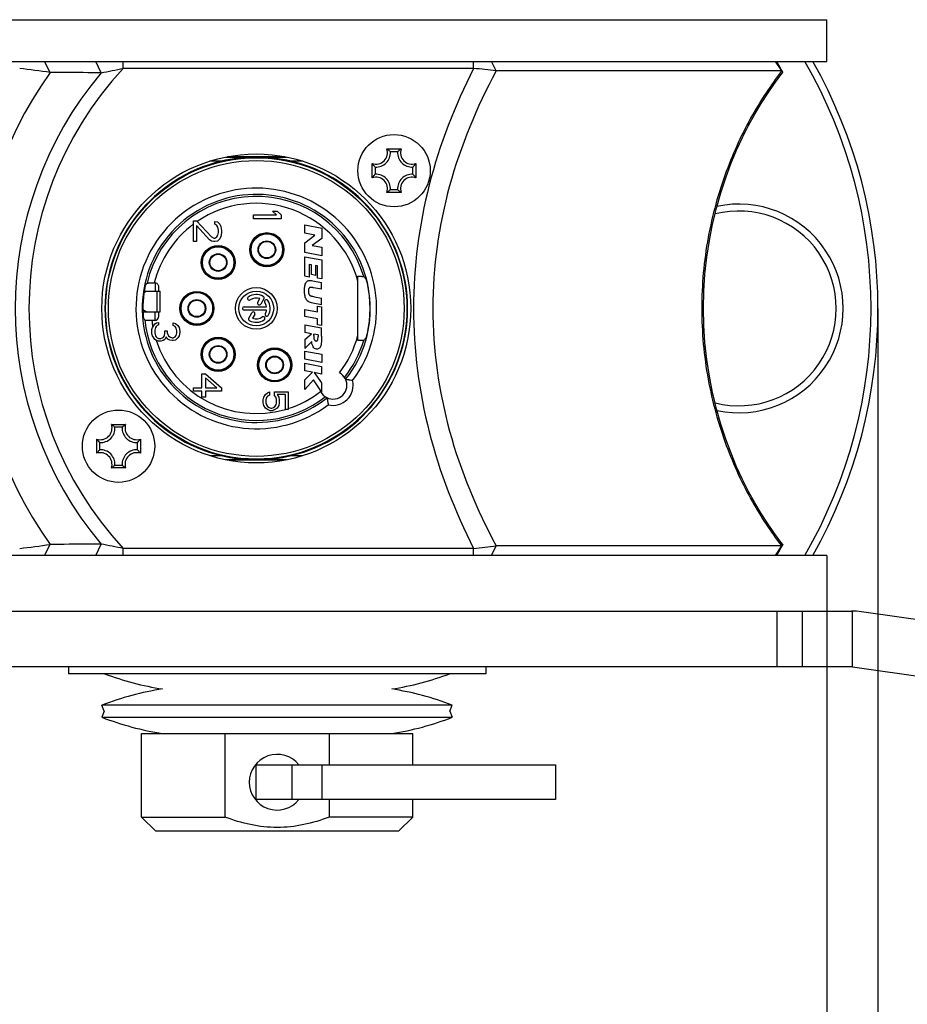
# Model space of a CAD drawing. Header units: millimetres. Extents: x 0 to 420, y 0 to 297.
# Tile 40 of 170: x 98 to 111, y 171 to 185. Entities that reach past the tile are written whole.
import ezdxf

# ---------------------------------------------------------------- set-up
doc = ezdxf.new("R2010")
doc.units = ezdxf.units.MM
doc.header["$LTSCALE"] = 23.1
doc.layers.get('0').update_dxf_attribs({"linetype": 'CONTINUOUS'})
doc.layers.add('02___PRT_ALL_AXES', color=7, linetype='CONTINUOUS')
doc.layers.add('DIM_PILOTEES', color=7, linetype='CONTINUOUS')
doc.styles.get("Standard").update_dxf_attribs({"font": 'txt', "width": 0.7})
doc.dimstyles.new('DIMSTYLE_1', dxfattribs={"dimtxt": 2.5, "dimasz": 3.5, "dimexe": 2, "dimexo": 0, "dimtad": 1, "dimdec": 0, "dimlfac": 5, "dimdsep": 46, "dimtxsty": 'Standard', "dimblk": '_FILLED', "dimblk1": '_FILLED', "dimblk2": '_FILLED', "dimcen": 0.09, "dimazin": 2, "dimtp": 0.5, "dimtm": 0.5, "dimtfac": 1, "dimtdec": 0, "dimtofl": 0, "dimtmove": 0, "dimatfit": 3, "dimldrblk": '_FILLED', "dimfxl": 0, "dimtolj": 1, "dimarcsym": 0})
doc.dimstyles.new('DIMSTYLE_2', dxfattribs={"dimtxt": 2.5, "dimasz": 3.5, "dimexe": 2, "dimexo": 0, "dimtad": 1, "dimdec": 1, "dimlfac": 5, "dimdsep": 46, "dimtxsty": 'Standard', "dimblk": '_FILLED', "dimblk1": '_FILLED', "dimblk2": '_FILLED', "dimcen": 0.09, "dimazin": 2, "dimtp": 0.5, "dimtm": 0.5, "dimtfac": 1, "dimtdec": 1, "dimtofl": 0, "dimtmove": 0, "dimatfit": 3, "dimldrblk": '_FILLED', "dimfxl": 0, "dimtolj": 1, "dimarcsym": 0})
doc.dimstyles.new('DIMSTYLE_3', dxfattribs={"dimtxt": 2.5, "dimasz": 3.5, "dimexe": 2, "dimexo": 0, "dimtad": 1, "dimlfac": 5, "dimdsep": 46, "dimtxsty": 'Standard', "dimblk": '_FILLED', "dimblk1": '_FILLED', "dimblk2": '_FILLED', "dimcen": 0.09, "dimazin": 2, "dimtp": 0.5, "dimtm": 0.5, "dimtfac": 1, "dimtofl": 0, "dimtmove": 0, "dimatfit": 3, "dimldrblk": '_FILLED', "dimfxl": 0, "dimtolj": 1, "dimarcsym": 0})

# ---------------------------------------------------------------- blocks, each defined once
blk = doc.blocks.new('_FILLED')
at = {"color": 0, "linetype": 'ByBlock'}
blk.add_solid([(0, 0), (-1, 0.1429), (-1, -0.1429)], dxfattribs=at)
blk = doc.blocks.new('*D6')
at = {"layer": 'DIM_PILOTEES', "color": 2, "linetype": 'Continuous'}
for p, q in [((75.113, 180.8), (75.113, 151.178)), ((110.185, 180.8), (110.185, 151.178)), ((75.113, 153.178), (92.649, 153.178)), ((110.185, 153.178), (92.649, 153.178))]:
    blk.add_line(p, q, dxfattribs=at)
at = {"layer": 'DIM_PILOTEES', "color": 2, "linetype": 'Continuous', "xscale": 3.5, "yscale": 3.5, "zscale": 3.5, "rotation": 180}
blk.add_blockref('_FILLED', (75.113, 153.178), dxfattribs=at)
at = {"layer": 'DIM_PILOTEES', "color": 2, "linetype": 'Continuous', "xscale": 3.5, "yscale": 3.5, "zscale": 3.5}
blk.add_blockref('_FILLED', (110.185, 153.178), dxfattribs=at)
at = {"layer": 'DIM_PILOTEES', "color": 2, "linetype": 'Continuous', "insert": (92.649, 156.303), "char_height": 2.5, "width": 12.85714, "attachment_point": 2, "line_spacing_factor": 0.9}
blk.add_mtext('{\\ftxt;\\W0.0001;\\H0.0001;\\~}{\\ftxt;\\W3.4285714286;\\H2.5; }{\\ftxt;\\W0.0001;\\H0.0001;\\~}', dxfattribs=at)
blk = doc.blocks.new('*D7')
at = {"layer": 'DIM_PILOTEES', "color": 2, "linetype": 'Continuous'}
for p, q in [((71.258, 173.65), (71.258, 142.774)), ((129.249, 173.65), (129.249, 142.774)), ((71.258, 144.774), (100.253, 144.774)), ((129.249, 144.774), (100.253, 144.774))]:
    blk.add_line(p, q, dxfattribs=at)
at = {"layer": 'DIM_PILOTEES', "color": 2, "linetype": 'Continuous', "xscale": 3.5, "yscale": 3.5, "zscale": 3.5, "rotation": 180}
blk.add_blockref('_FILLED', (71.258, 144.774), dxfattribs=at)
at = {"layer": 'DIM_PILOTEES', "color": 2, "linetype": 'Continuous', "xscale": 3.5, "yscale": 3.5, "zscale": 3.5}
blk.add_blockref('_FILLED', (129.249, 144.774), dxfattribs=at)
at = {"layer": 'DIM_PILOTEES', "color": 2, "linetype": 'Continuous', "insert": (100.253, 147.899), "char_height": 2.5, "width": 8.83929, "attachment_point": 2, "line_spacing_factor": 0.9}
blk.add_mtext('{\\ftxt;\\W0.0001;\\H0.0001;\\~}{\\ftxt;\\W2.3571428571;\\H2.5; }{\\ftxt;\\W0.0001;\\H0.0001;\\~}', dxfattribs=at)
blk = doc.blocks.new('*D8')
at = {"layer": 'DIM_PILOTEES', "color": 2, "linetype": 'Continuous'}
for p, q in [((75.849, 176.45), (75.849, 160.156)), ((109.449, 176.45), (109.449, 160.156)), ((75.849, 162.156), (92.649, 162.156)), ((109.449, 162.156), (92.649, 162.156))]:
    blk.add_line(p, q, dxfattribs=at)
at = {"layer": 'DIM_PILOTEES', "color": 2, "linetype": 'Continuous', "xscale": 3.5, "yscale": 3.5, "zscale": 3.5, "rotation": 180}
blk.add_blockref('_FILLED', (75.849, 162.156), dxfattribs=at)
at = {"layer": 'DIM_PILOTEES', "color": 2, "linetype": 'Continuous', "xscale": 3.5, "yscale": 3.5, "zscale": 3.5}
blk.add_blockref('_FILLED', (109.449, 162.156), dxfattribs=at)
at = {"layer": 'DIM_PILOTEES', "color": 2, "linetype": 'Continuous', "insert": (92.649, 165.281), "char_height": 2.5, "width": 8.03571, "attachment_point": 2, "line_spacing_factor": 0.9}
blk.add_mtext('{\\ftxt;\\W0.0001;\\H0.0001;\\~}{\\ftxt;\\W2.1428571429;\\H2.5; }{\\ftxt;\\W0.0001;\\H0.0001;\\~}', dxfattribs=at)

msp = doc.modelspace()

# ---------------------------------------------------------------- linework, layer by layer
at = {"color": 7, "linetype": 'Continuous'}
for p, q in [((98.2874, 184.1933), (98.2072, 184.3504)), ((99.0189, 184.1871), (98.9435, 184.3504)), ((99.3377, 184.2504), (99.3377, 184.3504)), ((104.3734, 184.2504), (104.3734, 184.3504)), ((104.6995, 184.2149), (104.6317, 184.3504)), ((108.8017, 184.2149), (108.7109, 184.3504)), ((104.3734, 184.2504), (99.3377, 184.2504)), ((108.8017, 184.2149), (104.6995, 184.2149)), ((103.1272, 183.0938), (103.3316, 183.0938)), ((103.2809, 183.0517), (103.1778, 183.0517)), ((100.7464, 182.9162), (100.581, 182.9162)), ((100.8138, 182.9762), (101.6849, 182.9762)), ((101.2086, 182.9804), (100.837, 182.9804)), ((101.2901, 182.9804), (101.2086, 182.9804)), ((101.6618, 182.9804), (101.2901, 182.9804)), ((101.9177, 182.9162), (101.7523, 182.9162)), ((102.916, 182.6782), (102.916, 182.8826)), ((103.5428, 182.8826), (103.5428, 182.6782)), ((102.9581, 182.832), (102.9581, 182.7289)), ((103.5006, 182.7289), (103.5006, 182.832)), ((103.3316, 182.467), (103.1272, 182.467)), ((103.1778, 182.5092), (103.2809, 182.5092)), ((101.2094, 182.1454), (101.5413, 182.1454)), ((101.2094, 182.0904), (101.2094, 182.1454)), ((101.4817, 182.2004), (101.5498, 182.2004)), ((101.5413, 182.1454), (101.4817, 182.2004)), ((101.5498, 182.2004), (101.6094, 182.1454)), ((101.6094, 182.1454), (101.6094, 182.0904)), ((100.3494, 182.0604), (100.3919, 182.0604)), ((100.3494, 181.7604), (100.3494, 182.0604)), ((100.3919, 182.0604), (100.6047, 181.8271)), ((100.6557, 182.0521), (100.6898, 182.0438)), ((100.6557, 182.0104), (100.6557, 182.0521)), ((100.6813, 181.9938), (100.6557, 182.0104)), ((100.6898, 182.0438), (100.7238, 182.0104)), ((100.7238, 182.0104), (100.7409, 181.9771)), ((101.6094, 182.0904), (101.2094, 182.0904)), ((101.9494, 182.0004), (102.1904, 181.9532)), ((101.9494, 181.8818), (101.9494, 182.0004)), ((100.5791, 181.7854), (100.3919, 181.9938)), ((100.3919, 181.9938), (100.3919, 181.7604)), ((100.6983, 181.9688), (100.6813, 181.9938)), ((100.7068, 181.9271), (100.6983, 181.9688)), ((100.6983, 181.8521), (100.7068, 181.8938)), ((100.7068, 181.8938), (100.7068, 181.9271)), ((100.7409, 181.9771), (100.7494, 181.9188)), ((100.7494, 181.8854), (100.7409, 181.8354)), ((100.7494, 181.9188), (100.7494, 181.8854)), ((102.0906, 181.8542), (101.9494, 181.8818)), ((102.1904, 181.9532), (102.1904, 181.8044)), ((100.3919, 181.7604), (100.3494, 181.7604)), ((100.6047, 181.7688), (100.5791, 181.7854)), ((100.6047, 181.8271), (100.6387, 181.8104)), ((100.6387, 181.7604), (100.6047, 181.7688)), ((100.6387, 181.8104), (100.6557, 181.8104)), ((100.6557, 181.7604), (100.6387, 181.7604)), ((100.6557, 181.8104), (100.6813, 181.8271)), ((100.6898, 181.7688), (100.6557, 181.7604)), ((100.6813, 181.8271), (100.6983, 181.8521)), ((100.7238, 181.8021), (100.6898, 181.7688)), ((100.7409, 181.8354), (100.7238, 181.8021)), ((101.9494, 181.7455), (102.0906, 181.8542)), ((101.9494, 181.6043), (101.9494, 181.7455)), ((102.1904, 181.8044), (102.0511, 181.7059)), ((102.1904, 181.557), (101.9494, 181.6043)), ((102.0511, 181.7059), (102.1904, 181.6786)), ((102.1904, 181.6786), (102.1904, 181.557)), ((101.9494, 181.5443), (102.1904, 181.5005)), ((101.9494, 181.2619), (101.9494, 181.5443)), ((102.043, 181.4271), (102.0114, 181.4329)), ((102.0114, 181.4329), (102.0114, 181.2507)), ((102.1904, 181.5005), (102.1904, 181.2267)), ((102.043, 181.2865), (102.043, 181.4271)), ((102.1314, 181.4111), (102.1026, 181.4163)), ((102.1026, 181.4163), (102.1026, 181.2757)), ((102.1314, 181.2373), (102.1314, 181.4111)), ((99.7894, 181.1669), (99.7834, 181.1669)), ((99.8003, 181.0504), (99.8012, 181.1655)), ((102.0114, 181.2507), (101.9494, 181.2619)), ((102.1026, 181.2757), (102.043, 181.2865)), ((102.0618, 181.1981), (102.188, 181.1742)), ((102.1904, 181.2267), (102.1314, 181.2373)), ((102.188, 181.0757), (102.188, 181.1742)), ((102.7094, 180.3388), (102.7094, 181.2621)), ((99.6363, 181.0315), (99.6688, 181.0504)), ((99.6392, 181.0504), (99.8673, 181.0504)), ((99.827, 180.7504), (99.827, 181.0504)), ((99.8494, 181.0504), (99.8494, 181.1069)), ((99.8673, 180.7504), (99.8673, 181.0504)), ((102.188, 181.0757), (102.0722, 181.0977)), ((101.2713, 180.8885), (101.3017, 180.941)), ((101.3585, 180.9395), (101.3146, 180.8635)), ((102.188, 180.8517), (102.062, 180.8754)), ((102.072, 180.9719), (102.0882, 180.9688)), ((102.0882, 180.9688), (102.188, 180.9502)), ((102.188, 180.8517), (102.188, 180.9502)), ((99.6688, 180.7504), (99.6198, 180.7789)), ((99.6205, 180.7504), (99.8673, 180.7504)), ((99.797, 180.6281), (99.798, 180.7504)), ((99.8494, 180.6875), (99.8494, 180.7504)), ((101.0744, 180.8254), (101.3973, 180.8254)), ((101.3973, 180.7754), (101.0744, 180.7754)), ((101.1402, 180.6614), (101.184, 180.7372)), ((101.9494, 180.7846), (102.1316, 180.7495)), ((101.9494, 180.6842), (101.9494, 180.7846)), ((102.1316, 180.8319), (102.188, 180.8211)), ((102.1316, 180.7495), (102.1316, 180.8319)), ((102.188, 180.8211), (102.188, 180.5559)), ((99.7894, 180.6275), (99.7482, 180.6275)), ((99.7919, 180.5779), (99.8174, 180.5929)), ((99.8174, 180.5929), (99.843, 180.6004)), ((99.843, 180.6004), (99.843, 180.5629)), ((100.0557, 180.5929), (100.0898, 180.5854)), ((100.0557, 180.5554), (100.0557, 180.5929)), ((100.0898, 180.5854), (100.1238, 180.5554)), ((101.2273, 180.7122), (101.1971, 180.6598)), ((102.1316, 180.6491), (101.9494, 180.6842)), ((102.1316, 180.5667), (102.1316, 180.6491)), ((99.7494, 180.4954), (99.7579, 180.5254)), ((99.7494, 180.4354), (99.7494, 180.4954)), ((99.7579, 180.5254), (99.7749, 180.5554)), ((99.7749, 180.5554), (99.7919, 180.5779)), ((99.8004, 180.5254), (99.7919, 180.4879)), ((99.7919, 180.4879), (99.7919, 180.4429)), ((99.7919, 180.4429), (99.8004, 180.4054)), ((99.8089, 180.5404), (99.8004, 180.5254)), ((99.826, 180.5554), (99.8089, 180.5404)), ((99.843, 180.5629), (99.826, 180.5554)), ((99.9281, 180.4054), (99.9366, 180.4504)), ((99.9366, 180.4804), (99.9706, 180.4804)), ((99.9366, 180.4504), (99.9366, 180.4804)), ((99.9706, 180.4804), (99.9706, 180.4504)), ((99.9706, 180.4504), (99.9877, 180.4054)), ((100.0813, 180.5404), (100.0557, 180.5554)), ((100.0983, 180.5179), (100.0813, 180.5404)), ((100.1068, 180.4804), (100.0983, 180.5179)), ((100.0983, 180.4129), (100.1068, 180.4504)), ((100.1068, 180.4504), (100.1068, 180.4804)), ((100.1238, 180.5554), (100.1409, 180.5254)), ((100.1409, 180.5254), (100.1494, 180.4729)), ((100.1494, 180.4579), (100.1409, 180.4054)), ((100.1494, 180.4729), (100.1494, 180.4579)), ((101.9494, 180.5634), (102.188, 180.5225)), ((101.9494, 180.5634), (101.9494, 180.4536)), ((102.0428, 180.4375), (101.9494, 180.4536)), ((102.188, 180.5559), (102.1316, 180.5667)), ((102.188, 180.3999), (102.188, 180.5225)), ((99.7579, 180.4054), (99.7494, 180.4354)), ((99.7749, 180.3754), (99.7579, 180.4054)), ((99.7919, 180.3529), (99.7749, 180.3754)), ((99.8174, 180.3379), (99.7919, 180.3529)), ((99.8004, 180.4054), (99.8089, 180.3904)), ((99.8089, 180.3904), (99.826, 180.3754)), ((99.843, 180.3304), (99.8174, 180.3379)), ((99.826, 180.3754), (99.843, 180.3679)), ((99.843, 180.3679), (99.877, 180.3679)), ((99.877, 180.3304), (99.843, 180.3304)), ((99.877, 180.3679), (99.9111, 180.3829)), ((99.9111, 180.3379), (99.877, 180.3304)), ((99.9111, 180.3829), (99.9281, 180.4054)), ((99.9366, 180.3529), (99.9111, 180.3379)), ((99.9536, 180.3904), (99.9366, 180.3529)), ((99.9791, 180.3604), (99.9536, 180.3904)), ((100.0047, 180.3454), (99.9791, 180.3604)), ((99.9877, 180.4054), (100.0047, 180.3904)), ((100.0047, 180.3904), (100.0387, 180.3754)), ((100.0387, 180.3379), (100.0047, 180.3454)), ((100.0387, 180.3754), (100.0557, 180.3754)), ((100.0557, 180.3379), (100.0387, 180.3379)), ((100.0557, 180.3754), (100.0813, 180.3904)), ((100.0898, 180.3454), (100.0557, 180.3379)), ((100.0813, 180.3904), (100.0983, 180.4129)), ((100.1238, 180.3754), (100.0898, 180.3454)), ((100.1409, 180.4054), (100.1238, 180.3754)), ((101.9494, 180.355), (102.0428, 180.4375)), ((101.9494, 180.355), (101.9494, 180.2224)), ((102.0456, 180.3231), (101.9494, 180.2224)), ((102.138, 180.4213), (102.0752, 180.4321)), ((102.0752, 180.4104), (102.0752, 180.4321)), ((102.138, 180.4213), (102.138, 180.3979)), ((101.9494, 180.1865), (102.1904, 180.1413)), ((101.9494, 180.0693), (101.9494, 180.1865)), ((102.1904, 180.0241), (101.9494, 180.0693)), ((102.1904, 180.1413), (102.1904, 180.0241)), ((101.9494, 180.0142), (102.188, 179.9653)), ((101.9494, 179.9052), (101.9494, 180.0142)), ((102.0564, 179.8832), (101.9494, 179.9052)), ((101.9494, 179.7735), (102.0564, 179.8832)), ((102.188, 179.8563), (102.0798, 179.8785)), ((102.0798, 179.8785), (102.188, 179.7286)), ((102.188, 179.9653), (102.188, 179.8563)), ((100.4685, 179.8604), (100.5196, 179.8604)), ((100.4685, 179.6604), (100.4685, 179.8604)), ((100.5196, 179.8604), (100.7494, 179.6604)), ((100.6813, 179.6604), (100.5196, 179.8021)), ((100.5196, 179.8021), (100.5196, 179.6604)), ((101.9494, 179.6359), (101.9494, 179.7735)), ((102.0716, 179.7733), (101.9494, 179.6359)), ((102.188, 179.6002), (102.0716, 179.7733)), ((100.3494, 179.6604), (100.4685, 179.6604)), ((100.3494, 179.6104), (100.3494, 179.6604)), ((100.4685, 179.6104), (100.3494, 179.6104)), ((100.4685, 179.5271), (100.4685, 179.6104)), ((100.5196, 179.6604), (100.6813, 179.6604)), ((100.7494, 179.6104), (100.5196, 179.6104)), ((100.5196, 179.6104), (100.5196, 179.5271)), ((100.7494, 179.6604), (100.7494, 179.6104)), ((101.4106, 179.5854), (101.4413, 179.6004)), ((101.4413, 179.6004), (101.4413, 179.5554)), ((101.5102, 179.6004), (101.7094, 179.6004)), ((101.5102, 179.5479), (101.5102, 179.6004)), ((101.7094, 179.6004), (101.7094, 179.3454)), ((102.188, 179.7286), (102.188, 179.6002)), ((100.5196, 179.5271), (100.4685, 179.5271)), ((101.3494, 179.4879), (101.357, 179.5254)), ((101.3494, 179.4429), (101.3494, 179.4879)), ((101.357, 179.5254), (101.38, 179.5629)), ((101.38, 179.5629), (101.4106, 179.5854)), ((101.3953, 179.5179), (101.3877, 179.4879)), ((101.3877, 179.4879), (101.3877, 179.4429)), ((101.4106, 179.5404), (101.3953, 179.5179)), ((101.4413, 179.5554), (101.4106, 179.5404)), ((101.5332, 179.5179), (101.5102, 179.5479)), ((101.5409, 179.4879), (101.5332, 179.5179)), ((101.5409, 179.4429), (101.5409, 179.4879)), ((101.6711, 179.5629), (101.5485, 179.5629)), ((101.5485, 179.5629), (101.5715, 179.5254)), ((101.5715, 179.5254), (101.5791, 179.4879)), ((101.5791, 179.4879), (101.5791, 179.4429)), ((101.6711, 179.3454), (101.6711, 179.5629)), ((101.357, 179.4054), (101.3494, 179.4429)), ((101.38, 179.3679), (101.357, 179.4054)), ((101.4106, 179.3454), (101.38, 179.3679)), ((101.3877, 179.4429), (101.3953, 179.4129)), ((101.3953, 179.4129), (101.4106, 179.3904)), ((101.4106, 179.3904), (101.4336, 179.3754)), ((101.4489, 179.3304), (101.4106, 179.3454)), ((101.4336, 179.3754), (101.4566, 179.3679)), ((101.4796, 179.3304), (101.4489, 179.3304)), ((101.4566, 179.3679), (101.4719, 179.3679)), ((101.4719, 179.3679), (101.4949, 179.3754)), ((101.5179, 179.3454), (101.4796, 179.3304)), ((101.4949, 179.3754), (101.5179, 179.3904)), ((101.5179, 179.3904), (101.5332, 179.4129)), ((101.5485, 179.3679), (101.5179, 179.3454)), ((101.5332, 179.4129), (101.5409, 179.4429)), ((101.5715, 179.4054), (101.5485, 179.3679)), ((101.5791, 179.4429), (101.5715, 179.4054)), ((101.7094, 179.3454), (101.6711, 179.3454)), ((99.1672, 179.1338), (99.3716, 179.1338)), ((99.3209, 179.0917), (99.2178, 179.0917)), ((98.956, 178.7182), (98.956, 178.9226)), ((99.5828, 178.9226), (99.5828, 178.7182)), ((98.9981, 178.872), (98.9981, 178.7689)), ((99.5406, 178.7689), (99.5406, 178.872)), ((100.581, 178.6846), (100.7464, 178.6846)), ((101.6849, 178.6246), (100.8138, 178.6246)), ((101.6616, 178.6204), (100.8371, 178.6204)), ((101.7523, 178.6846), (101.9177, 178.6846)), ((99.3716, 178.507), (99.1672, 178.507)), ((99.2178, 178.5492), (99.3209, 178.5492)), ((98.2072, 177.2504), (98.2874, 177.4076)), ((98.9435, 177.2504), (99.0189, 177.4138)), ((104.3734, 177.3504), (99.3377, 177.3504)), ((99.3377, 177.2504), (99.3377, 177.3504)), ((104.3734, 177.2504), (104.3734, 177.3504)), ((104.6317, 177.2504), (104.6994, 177.386)), ((108.8017, 177.386), (104.6994, 177.386)), ((108.7109, 177.2504), (108.8017, 177.386)), ((109.4494, 177.2504), (75.8494, 177.2504)), ((109.4494, 177.2504), (109.4494, 176.4504)), ((75.4494, 176.4504), (109.8067, 176.4504)), ((108.737, 175.6504), (108.737, 176.4504)), ((109.1031, 175.6504), (109.1031, 176.4504)), ((109.8211, 175.6504), (109.8211, 176.4503)), ((123.7069, 174.4504), (109.9499, 176.4401)), ((109.8211, 175.6504), (96.4494, 175.6504)), ((98.5494, 175.6504), (98.5494, 175.5504)), ((104.5494, 175.6504), (104.5494, 175.5504)), ((109.8211, 175.6504), (123.5639, 173.6628)), ((104.5494, 175.5504), (98.5494, 175.5504)), ((104.0674, 175.0971), (99.0313, 175.0971)), ((99.0648, 175.0104), (99.0313, 175.0971)), ((104.0339, 175.0104), (104.0674, 175.0971)), ((99.0648, 175.0104), (99.0313, 174.9238)), ((99.0313, 174.9238), (104.0674, 174.9238)), ((104.0339, 175.0104), (104.0674, 174.9238)), ((99.5994, 174.6904), (103.4994, 174.6904)), ((99.5994, 173.4904), (99.5994, 174.6904)), ((100.7994, 174.6904), (100.7994, 173.4904)), ((102.2994, 174.6904), (102.2994, 174.2404)), ((103.4994, 174.2404), (103.4994, 174.6904)), ((101.2494, 174.2404), (105.5494, 174.2404)), ((101.2494, 173.7404), (101.2494, 174.2404)), ((101.765, 173.7404), (101.765, 174.2404)), ((102.1939, 174.2404), (102.1939, 173.7404)), ((105.5494, 174.2404), (105.5494, 173.7404)), ((105.5494, 173.7404), (101.2494, 173.7404)), ((102.2994, 173.7404), (102.2994, 173.4904)), ((103.4994, 173.4904), (103.4994, 173.7404)), ((99.5994, 173.4904), (100.7994, 173.4904)), ((99.7994, 173.2904), (99.5994, 173.4904)), ((103.4994, 173.4904), (102.2994, 173.4904)), ((103.2994, 173.2904), (103.4994, 173.4904)), ((99.7994, 173.2904), (103.2994, 173.2904))]:
    msp.add_line(p, q, dxfattribs=at)
for points in [[(108.8121, 184.2063), (108.7954, 184.2352), (108.7786, 184.2655), (108.7609, 184.2986), (108.7418, 184.3359), (108.7346, 184.3504)], [(108.8134, 177.4119), (108.7766, 177.4598), (108.6872, 177.5815), (108.5968, 177.7132), (108.5058, 177.8552), (108.4153, 178.0075), (108.3259, 178.17), (108.2386, 178.3428), (108.1542, 178.5259), (108.0733, 178.7196), (107.9973, 178.9233), (107.927, 179.1368), (107.8637, 179.3587), (107.8084, 179.5876), (107.7621, 179.8226), (107.7252, 180.0624), (107.6985, 180.3059), (107.6823, 180.5519), (107.6769, 180.7991), (107.6822, 181.0464), (107.6983, 181.2924), (107.7249, 181.5359), (107.7616, 181.7757), (107.8079, 182.0107), (107.863, 182.2397), (107.9262, 182.4616), (107.9965, 182.6752), (108.0725, 182.8791), (108.1533, 183.0731), (108.2378, 183.2565), (108.3252, 183.4295), (108.4146, 183.5923), (108.5053, 183.7447), (108.5962, 183.8868), (108.6866, 184.0185), (108.7758, 184.14), (108.8134, 184.1889)], [(107.8433, 179.4429), (107.8079, 179.5901), (107.7616, 179.8251), (107.7249, 180.065), (107.6983, 180.3085), (107.6822, 180.5545), (107.6769, 180.8017), (107.6823, 181.0489), (107.6985, 181.2949), (107.7252, 181.5384), (107.762, 181.7783), (107.8084, 182.0132), (107.8433, 182.1579)], [(108.7346, 177.2504), (108.7406, 177.2626), (108.7597, 177.3001), (108.7774, 177.3333), (108.7943, 177.3637), (108.811, 177.3926)]]:
    msp.add_lwpolyline(points, dxfattribs=at)
for centre, radius in [((103.2294, 182.7804), 0.52), ((101.2494, 180.8004), 2.22), ((101.2494, 180.8004), 2.166), ((101.2494, 180.8004), 2.126), ((101.4014, 181.6444), 0.245), ((101.4014, 181.6444), 0.24), ((101.4014, 181.6444), 0.227), ((101.4014, 181.6444), 0.127), ((101.4014, 181.6444), 0.1182), ((100.7014, 181.4604), 0.245), ((100.7014, 181.4604), 0.24), ((100.7014, 181.4604), 0.227), ((100.7014, 181.4604), 0.127), ((100.7014, 181.4604), 0.1182), ((100.3954, 180.8004), 0.245), ((100.3954, 180.8004), 0.24), ((100.3954, 180.8004), 0.227), ((101.2494, 180.8004), 0.3), ((101.2494, 180.8004), 0.25), ((100.3954, 180.8004), 0.127), ((100.3954, 180.8004), 0.1182), ((100.7014, 180.1404), 0.245), ((100.7014, 180.1404), 0.24), ((100.7014, 180.1404), 0.227), ((100.7014, 180.1404), 0.127), ((100.7014, 180.1404), 0.1182), ((101.5134, 179.9884), 0.245), ((101.5134, 179.9884), 0.24), ((101.5134, 179.9884), 0.227), ((101.5134, 179.9884), 0.127), ((101.5134, 179.9884), 0.1182), ((99.2694, 178.8204), 0.52)]:
    msp.add_circle(centre, radius, dxfattribs=at)
for centre, radius, start, end in [((102.9854, 180.8004), 7.1, 330, 30), ((102.9854, 180.8004), 7.2, 330.45839, 29.54161), ((103.0494, 180.8004), 5.847, 144.53045, 215.46955), ((103.0494, 180.8004), 5.2644, 139.96091, 220.03909), ((93.0171, 145.4457), 39.1044, 82.25442, 82.90265), ((103.0494, 180.8004), 5.0674, 137.09253, 222.90747), ((90.6742, 227.0104), 43.6287, 281.02667, 281.45351), ((97.7787, 122.2816), 62.3188, 83.623926, 83.925482), ((112.6925, 181.203), 4.9203, 142.25623, 142.41081), ((102.9694, 183.0404), 0.1666, 251.30248, 18.69752), ((102.9694, 183.0404), 0.2088, 266.91266, 3.08734), ((102.8794, 182.7486), 0.4249, 52.63305, 54.33922), ((103.4894, 183.0404), 0.2088, 176.91266, 273.08734), ((103.5793, 182.7486), 0.4249, 125.66078, 127.36695), ((103.4894, 183.0404), 0.1666, 161.30248, 288.69752), ((101.2494, 180.8004), 2.1748, 103.37221, 256.62779), ((101.2562, 180.7804), 2.1958, 90.17842, 103.425), ((101.2413, 180.7703), 2.206, 76.60567, 89.7909), ((101.2494, 180.8004), 2.1748, 283.37221, 76.62779), ((103.2612, 183.1303), 0.4249, 215.66078, 217.367), ((103.1975, 183.1303), 0.4249, 322.633, 324.33922), ((102.9694, 182.5204), 0.2088, 356.91266, 93.08734), ((103.4894, 182.5204), 0.2088, 86.91266, 183.08734), ((103.2612, 182.4305), 0.4249, 142.633, 144.33922), ((102.9694, 182.5204), 0.1666, 341.30248, 108.69752), ((103.4894, 182.5204), 0.1666, 71.30248, 198.69752), ((103.1975, 182.4305), 0.4249, 35.66078, 37.367), ((101.2494, 180.8004), 1.729, 323.22882, 306.77118), ((101.2494, 180.8004), 1.639, 321.58719, 308.41281), ((102.8794, 182.8123), 0.4249, 305.66078, 307.36695), ((103.5793, 182.8123), 0.4249, 232.63305, 234.33922), ((101.2494, 180.8004), 1.6111, 16.5895, 166.93816), ((101.2494, 180.8004), 1.5111, 14.9447, 124.16563), ((108.1854, 180.8004), 1.5, 257.8759, 102.12238), ((108.1854, 180.8004), 1.4, 255.85847, 104.14217), ((101.2494, 180.8004), 1.5111, 126.55452, 165.96588), ((101.2494, 180.8004), 1.6368, 347.25679, 12.74321), ((101.2494, 180.8004), 1.6297, 168.49794, 184.46435), ((101.149, 180.9438), 0.025, 125, 305), ((101.2494, 180.8004), 0.2, 60, 125), ((101.2494, 180.8004), 0.15, 69.59407, 125), ((101.293, 180.876), 0.025, 150, 330), ((101.3369, 180.952), 0.025, 330, 60), ((101.3927, 180.9008), 0.025, 35, 215), ((101.2494, 180.8004), 0.15, 9.59407, 35), ((101.2494, 180.8004), 0.2, 330, 35), ((101.0744, 180.8004), 0.025, 90, 270), ((101.2056, 180.7247), 0.025, 330, 150), ((101.4009, 180.7129), 0.025, 150, 330), ((101.2494, 180.8004), 0.15, 330, 350.40593), ((101.2494, 180.8004), 1.6111, 186.06957, 308.00747), ((101.2494, 180.8004), 1.5111, 186.57168, 190.19706), ((101.1619, 180.6489), 0.025, 150, 240), ((101.2494, 180.8004), 0.2, 240, 305), ((101.2494, 180.8004), 0.15, 249.59407, 305), ((101.3497, 180.6571), 0.025, 305, 125), ((101.2494, 180.8004), 1.5111, 197.62994, 286.20454), ((101.2494, 180.8004), 1.5111, 322.24191, 345.0553), ((101.2494, 180.8004), 1.6111, 321.99253, 343.4105), ((102.3524, 179.6973), 0.2, 207.25947, 62.74053), ((102.3524, 179.6973), 0.29, 256.42413, 13.57587), ((101.2494, 180.8004), 1.5111, 287.72275, 307.75809), ((99.0094, 179.0804), 0.1666, 251.30248, 18.69752), ((99.0094, 179.0804), 0.2088, 266.91266, 3.08734), ((98.9194, 178.7886), 0.4249, 52.63305, 54.33922), ((99.5294, 179.0804), 0.2088, 176.91266, 273.08734), ((99.6193, 178.7886), 0.4249, 125.66078, 127.36695), ((99.5294, 179.0804), 0.1666, 161.30248, 288.69752), ((99.3012, 179.1703), 0.4249, 215.66078, 217.367), ((99.2375, 179.1703), 0.4249, 322.633, 324.33922), ((99.0094, 178.5604), 0.2088, 356.91266, 93.08734), ((99.5294, 178.5604), 0.2088, 86.91266, 183.08734), ((99.3012, 178.4705), 0.4249, 142.633, 144.33922), ((99.0094, 178.5604), 0.1666, 341.30248, 108.69752), ((99.5294, 178.5604), 0.1666, 71.30248, 198.69752), ((99.2375, 178.4705), 0.4249, 35.66078, 37.367), ((101.2574, 180.8306), 2.206, 256.60567, 269.7909), ((101.2425, 180.8205), 2.1958, 270.17842, 283.425), ((98.9194, 178.8523), 0.4249, 305.66078, 307.36695), ((99.6193, 178.8523), 0.4249, 232.63305, 234.33922), ((93.0171, 216.1551), 39.1043, 277.09734, 277.74558), ((90.6712, 134.5752), 43.6443, 78.54657, 78.97326), ((97.7781, 239.3248), 62.3243, 276.07453, 276.37606), ((112.7029, 180.4057), 4.9333, 217.58766, 217.74183), ((109.8067, 175.4504), 1, 81.77029, 90), ((100.5494, 179.4883), 4.2079, 249.37845, 261.16123), ((102.5494, 179.4883), 4.2079, 278.83877, 290.62155), ((100.5494, 171.1726), 4.2079, 98.83877, 111.14705), ((102.5494, 171.1726), 4.2079, 68.85295, 81.16123), ((100.5494, 178.8483), 4.2079, 248.85295, 261.16123), ((102.5494, 178.8483), 4.2079, 278.83877, 291.14705), ((101.5494, 173.9904), 0.4, 38.77628, 321.22372)]:
    msp.add_arc(centre, radius, start, end, dxfattribs=at)
for centre, major_axis, ratio, start_param, end_param in [((101.2494, 179.7061), (0, 2.3039), 0.879985, 0.8853152, 0.907073), ((99.7894, 181.1069), (0, -0.06), 0.9997224, 1.5707963, 3.1415927), ((101.2494, 178.7241), (0, 3.2377), 0.7672856, -0.6898422, -0.6707099), ((101.2494, 181.6812), (0, 2.0605), 0.9040235, -4.2013904, -4.177019), ((99.7894, 180.6875), (0, -0.06), 0.9996573, 0, 1.5707963), ((101.2494, 182.8768), (0, 3.2377), 0.7672856, -2.4708827, -2.4517504)]:
    msp.add_ellipse(centre, major_axis=major_axis, ratio=ratio, start_param=start_param, end_param=end_param, dxfattribs=at)
for points, knots in [([(99.0189, 184.1871), (98.9554, 184.1877), (98.7116, 184.1898), (98.4678, 184.1919), (98.2874, 184.1933)], [0, 0, 0, 0, 0.2602769, 1, 1, 1, 1]), ([(104.3734, 184.2504), (104.1028, 183.7181), (103.6658, 182.5951), (103.4298, 180.8004), (103.6658, 179.0058), (104.1028, 177.8828), (104.3734, 177.3504)], [0, 0, 0, 0, 0.2500728, 0.4999993, 0.7499252, 1, 1, 1, 1]), ([(104.6995, 184.2149), (104.4167, 183.6926), (103.9554, 182.5856), (103.7027, 180.8004), (103.9554, 179.0153), (104.4167, 177.9083), (104.6995, 177.386)], [0, 0, 0, 0, 0.250089, 0.4999989, 0.7499082, 1, 1, 1, 1]), ([(108.7936, 184.2044), (108.642, 184.0075), (108.3403, 183.5484), (107.971, 182.7506), (107.713, 181.8123), (107.6208, 180.8004), (107.713, 179.7885), (107.971, 178.8502), (108.3403, 178.0524), (108.6421, 177.5934), (108.7936, 177.3965)], [0, 0, 0, 0, 0.1021129, 0.2248927, 0.3598288, 0.5000001, 0.6401714, 0.7751074, 0.8978872, 1, 1, 1, 1]), ([(108.8134, 184.189), (108.8149, 184.1908), (108.8172, 184.1956), (108.8154, 184.2006), (108.8141, 184.2028)], [0, 0, 0, 0, 0.4833106, 1, 1, 1, 1]), ([(103.1778, 183.0517), (103.1747, 183.0546), (103.1617, 183.0667), (103.1481, 183.0781), (103.1373, 183.0863)], [0, 0, 0, 0, 0.2395688, 1, 1, 1, 1]), ([(103.2809, 183.0517), (103.284, 183.0546), (103.297, 183.0667), (103.3107, 183.0781), (103.3214, 183.0863)], [0, 0, 0, 0, 0.2395688, 1, 1, 1, 1]), ([(102.9581, 182.832), (102.9552, 182.8351), (102.9431, 182.8481), (102.9317, 182.8617), (102.9235, 182.8725)], [0, 0, 0, 0, 0.2395689, 1, 1, 1, 1]), ([(103.5006, 182.832), (103.5035, 182.8351), (103.5156, 182.8481), (103.527, 182.8617), (103.5352, 182.8725)], [0, 0, 0, 0, 0.2395689, 1, 1, 1, 1]), ([(102.9581, 182.7289), (102.9552, 182.7258), (102.9431, 182.7128), (102.9317, 182.6991), (102.9235, 182.6884)], [0, 0, 0, 0, 0.2395689, 1, 1, 1, 1]), ([(103.5006, 182.7289), (103.5035, 182.7258), (103.5156, 182.7128), (103.527, 182.6991), (103.5352, 182.6884)], [0, 0, 0, 0, 0.2395689, 1, 1, 1, 1]), ([(103.1778, 182.5092), (103.1747, 182.5063), (103.1617, 182.4942), (103.1481, 182.4828), (103.1373, 182.4746)], [0, 0, 0, 0, 0.2395688, 1, 1, 1, 1]), ([(103.2809, 182.5092), (103.284, 182.5063), (103.297, 182.4942), (103.3107, 182.4828), (103.3214, 182.4746)], [0, 0, 0, 0, 0.2395688, 1, 1, 1, 1]), ([(99.6799, 181.1645), (99.6804, 181.1652), (99.6839, 181.1647), (99.6895, 181.1658), (99.6995, 181.1658), (99.7122, 181.1663), (99.7277, 181.1665), (99.7516, 181.1668), (99.7704, 181.1669), (99.7834, 181.1669)], [0, 0, 0, 0, 0.0230428, 0.083419, 0.1785527, 0.304259, 0.455275, 0.6258241, 1, 1, 1, 1]), ([(101.9431, 181.065), (101.9431, 181.0668), (101.9432, 181.0724), (101.9436, 181.0847), (101.9446, 181.1013), (101.9468, 181.1197), (101.9508, 181.1406), (101.9576, 181.1627), (101.9701, 181.1833), (101.986, 181.1963), (101.9979, 181.2006), (102.004, 181.2018)], [0, 0, 0, 0, 0.0349097, 0.1024129, 0.2285996, 0.3432853, 0.4468902, 0.6245519, 0.7700105, 0.885436, 1, 1, 1, 1]), ([(102.004, 181.2018), (102.0118, 181.2034), (102.0314, 181.2032), (102.0505, 181.2002), (102.0618, 181.1981)], [0, 0, 0, 0, 0.409992, 1, 1, 1, 1]), ([(102.7094, 181.2621), (102.7202, 181.2621), (102.7357, 181.262), (102.7555, 181.2617), (102.7679, 181.2616), (102.778, 181.2612), (102.7858, 181.2613), (102.7903, 181.2605), (102.793, 181.2609), (102.7934, 181.2604)], [0, 0, 0, 0, 0.3852856, 0.5556787, 0.7045031, 0.8271469, 0.9193586, 0.9776958, 1, 1, 1, 1]), ([(102.8458, 181.1615), (102.8441, 181.169), (102.8408, 181.1829), (102.8367, 181.1994), (102.8337, 181.2102), (102.8322, 181.2159), (102.8309, 181.2193), (102.8307, 181.2211), (102.8304, 181.2215)], [0, 0, 0, 0, 0.3731102, 0.6940988, 0.8199745, 0.9155411, 0.9765104, 1, 1, 1, 1]), ([(101.983, 180.9101), (101.9789, 180.9144), (101.9694, 180.9264), (101.9578, 180.9495), (101.9508, 180.9745), (101.9468, 180.9972), (101.9446, 181.0165), (101.9436, 181.0336), (101.9431, 181.048), (101.9431, 181.0573), (101.9431, 181.063), (101.9431, 181.065)], [0, 0, 0, 0, 0.1078299, 0.2763044, 0.4720707, 0.581877, 0.7003377, 0.8278784, 0.8951631, 0.9648343, 1, 1, 1, 1]), ([(102.0352, 181.1027), (102.0317, 181.1027), (102.0254, 181.1023), (102.0176, 181.1002), (102.012, 181.097), (102.0067, 181.0916), (102.0029, 181.0839), (102.0003, 181.0751), (101.9989, 181.0671), (101.998, 181.0582), (101.9978, 181.0488), (101.9981, 181.0392), (101.9989, 181.0301), (102.0004, 181.0216), (102.0031, 181.0116), (102.007, 181.0027), (102.0122, 180.9954), (102.0176, 180.9901), (102.0253, 180.9851), (102.0318, 180.9822), (102.0354, 180.9809)], [0, 0, 0, 0, 0.0645046, 0.1194612, 0.1507386, 0.1838127, 0.2613315, 0.3073899, 0.3579476, 0.413492, 0.4743885, 0.5359239, 0.5934082, 0.6472206, 0.697815, 0.7878393, 0.8279466, 0.865789, 0.9294551, 1, 1, 1, 1]), ([(102.0722, 181.0977), (102.0682, 181.0984), (102.0559, 181.1006), (102.0435, 181.1026), (102.0352, 181.1027)], [0, 0, 0, 0, 0.3264001, 1, 1, 1, 1]), ([(102.062, 180.8754), (102.0504, 180.8776), (102.0305, 180.8821), (102.0113, 180.8894), (102.0038, 180.8937)], [0, 0, 0, 0, 0.5754093, 1, 1, 1, 1]), ([(102.0354, 180.9809), (102.0375, 180.9801), (102.0495, 180.9764), (102.0618, 180.9738), (102.072, 180.9719)], [0, 0, 0, 0, 0.1795671, 1, 1, 1, 1]), ([(99.7482, 180.6275), (99.7354, 180.6275), (99.7169, 180.6276), (99.6934, 180.6279), (99.6783, 180.6282), (99.666, 180.6287), (99.6563, 180.6287), (99.6511, 180.6298), (99.6476, 180.6294), (99.6473, 180.6301)], [0, 0, 0, 0, 0.3781618, 0.549536, 0.7003794, 0.8250674, 0.9187215, 0.9777133, 1, 1, 1, 1]), ([(102.8304, 180.3794), (102.8307, 180.3798), (102.8309, 180.3816), (102.8322, 180.385), (102.8337, 180.3907), (102.8367, 180.4015), (102.8408, 180.4179), (102.8441, 180.4319), (102.8458, 180.4394)], [0, 0, 0, 0, 0.0234942, 0.0844646, 0.1800304, 0.3058991, 0.626872, 1, 1, 1, 1]), ([(102.0752, 180.4104), (102.0752, 180.3993), (102.076, 180.3802), (102.0802, 180.3569), (102.086, 180.3455), (102.0887, 180.3421)], [0, 0, 0, 0, 0.4709125, 0.8129924, 1, 1, 1, 1]), ([(102.0887, 180.3421), (102.0896, 180.341), (102.094, 180.3363), (102.1001, 180.3332), (102.105, 180.3323)], [0, 0, 0, 0, 0.2210947, 1, 1, 1, 1]), ([(102.105, 180.3323), (102.11, 180.3315), (102.1182, 180.3317), (102.1265, 180.3378), (102.131, 180.3447), (102.1342, 180.3541), (102.1376, 180.372), (102.138, 180.387), (102.138, 180.3979)], [0, 0, 0, 0, 0.1818833, 0.2649753, 0.3569015, 0.4704132, 0.6139959, 1, 1, 1, 1]), ([(102.1842, 180.3002), (102.1821, 180.2842), (102.1769, 180.261), (102.1621, 180.2351), (102.148, 180.2215), (102.1312, 180.2144), (102.1193, 180.2145), (102.1136, 180.2156)], [0, 0, 0, 0, 0.3915488, 0.5669081, 0.7191228, 0.8588424, 1, 1, 1, 1]), ([(102.188, 180.3999), (102.188, 180.3796), (102.1875, 180.3463), (102.1859, 180.313), (102.1842, 180.3002)], [0, 0, 0, 0, 0.6103572, 1, 1, 1, 1]), ([(102.7934, 180.3404), (102.793, 180.34), (102.7903, 180.3404), (102.7858, 180.3396), (102.778, 180.3396), (102.7679, 180.3393), (102.7555, 180.3391), (102.7357, 180.3389), (102.7202, 180.3388), (102.7094, 180.3388)], [0, 0, 0, 0, 0.0223124, 0.080651, 0.1728541, 0.2954832, 0.444297, 0.6146918, 1, 1, 1, 1]), ([(102.1136, 180.2156), (102.1046, 180.2171), (102.0864, 180.2246), (102.0659, 180.2486), (102.0573, 180.2696), (102.0537, 180.2817), (102.0535, 180.2824)], [0, 0, 0, 0, 0.2874928, 0.6002608, 0.9771061, 1, 1, 1, 1]), ([(102.5336, 179.7821), (102.5337, 179.7819), (102.5347, 179.7821), (102.5362, 179.7817), (102.5391, 179.7815), (102.5446, 179.7807), (102.5537, 179.7795), (102.5666, 179.7777), (102.5817, 179.7753), (102.6046, 179.7713), (102.6223, 179.7679), (102.6343, 179.7654)], [0, 0, 0, 0, 0.0060391, 0.0227722, 0.0500373, 0.0874364, 0.1887242, 0.3187081, 0.4705279, 0.638277, 1, 1, 1, 1]), ([(102.2676, 179.5161), (102.2678, 179.516), (102.2677, 179.515), (102.2681, 179.5136), (102.2683, 179.5108), (102.269, 179.5055), (102.2701, 179.4968), (102.2712, 179.4894), (102.2719, 179.4853)], [0, 0, 0, 0, 0.0199188, 0.0743709, 0.1617359, 0.2796588, 0.5957707, 1, 1, 1, 1]), ([(102.2719, 179.4853), (102.2726, 179.4801), (102.2763, 179.4567), (102.2807, 179.4335), (102.2844, 179.4155)], [0, 0, 0, 0, 0.2215041, 1, 1, 1, 1]), ([(99.2178, 179.0917), (99.2147, 179.0946), (99.2017, 179.1067), (99.1881, 179.1181), (99.1773, 179.1263)], [0, 0, 0, 0, 0.2395688, 1, 1, 1, 1]), ([(99.3209, 179.0917), (99.324, 179.0946), (99.337, 179.1067), (99.3507, 179.1181), (99.3614, 179.1263)], [0, 0, 0, 0, 0.2395688, 1, 1, 1, 1]), ([(98.9981, 178.872), (98.9952, 178.8751), (98.9831, 178.8881), (98.9717, 178.9017), (98.9635, 178.9125)], [0, 0, 0, 0, 0.2395689, 1, 1, 1, 1]), ([(99.5406, 178.872), (99.5435, 178.8751), (99.5556, 178.8881), (99.567, 178.9017), (99.5752, 178.9125)], [0, 0, 0, 0, 0.2395689, 1, 1, 1, 1]), ([(98.9981, 178.7689), (98.9952, 178.7658), (98.9831, 178.7528), (98.9717, 178.7391), (98.9635, 178.7284)], [0, 0, 0, 0, 0.2395689, 1, 1, 1, 1]), ([(99.5406, 178.7689), (99.5435, 178.7658), (99.5556, 178.7528), (99.567, 178.7391), (99.5752, 178.7284)], [0, 0, 0, 0, 0.2395689, 1, 1, 1, 1]), ([(99.2178, 178.5492), (99.2147, 178.5463), (99.2017, 178.5342), (99.1881, 178.5228), (99.1773, 178.5146)], [0, 0, 0, 0, 0.2395688, 1, 1, 1, 1]), ([(99.3209, 178.5492), (99.324, 178.5463), (99.337, 178.5342), (99.3507, 178.5228), (99.3614, 178.5146)], [0, 0, 0, 0, 0.2395688, 1, 1, 1, 1]), ([(99.0189, 177.4138), (98.9554, 177.4132), (98.7116, 177.411), (98.4678, 177.409), (98.2874, 177.4076)], [0, 0, 0, 0, 0.2602778, 1, 1, 1, 1]), ([(108.8134, 177.4119), (108.8149, 177.4101), (108.8172, 177.4053), (108.8154, 177.4003), (108.8141, 177.3981)], [0, 0, 0, 0, 0.4833497, 1, 1, 1, 1]), ([(101.5494, 173.3404), (101.4214, 173.3404), (101.1647, 173.3686), (100.9189, 173.4445), (100.7994, 173.4904)], [0, 0, 0, 0, 0.4998621, 1, 1, 1, 1]), ([(102.2994, 173.4904), (102.1798, 173.4445), (101.934, 173.3686), (101.6774, 173.3404), (101.5494, 173.3404)], [0, 0, 0, 0, 0.5001379, 1, 1, 1, 1])]:
    msp.add_open_spline(points, degree=3, knots=knots, dxfattribs=at)
for points in [[(108.8104, 184.2076), (108.8078, 184.2104), (108.8048, 184.2127), (108.8017, 184.2149)], [(108.8141, 184.2028), (108.8131, 184.2045), (108.8118, 184.2062), (108.8104, 184.2076)], [(102.0038, 180.8937), (101.9961, 180.8981), (101.9892, 180.9037), (101.983, 180.9101)], [(102.0535, 180.2824), (102.0497, 180.2957), (102.0472, 180.3094), (102.0456, 180.3231)], [(108.8104, 177.3932), (108.8078, 177.3905), (108.8048, 177.3881), (108.8017, 177.386)], [(108.8141, 177.3981), (108.8131, 177.3963), (108.8118, 177.3947), (108.8104, 177.3932)]]:
    msp.add_open_spline(points, degree=3, dxfattribs=at)
at = {"layer": '02___PRT_ALL_AXES', "color": 7, "linetype": 'Continuous'}
for p, q in [((75.8494, 184.9504), (109.4494, 184.9504)), ((109.4494, 184.3504), (109.4494, 184.9504)), ((75.8494, 184.3504), (109.4494, 184.3504))]:
    msp.add_line(p, q, dxfattribs=at)

# ---------------------------------------------------------------- dimensions: what is measured, and where the dimension line sits
at = {"layer": 'DIM_PILOTEES', "color": 2, "linetype": 'Continuous'}
for base, p1, p2, text, dimstyle, picture, middle in [((110.1854, 153.1779), (75.1133, 180.8004), (110.1854, 180.8004), '{\\ftxt;\\W0.0001;\\H0.0001;\\~}{\\ftxt;\\W3.4285714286;\\H2.5; }{\\ftxt;\\W0.0001;\\H0.0001;\\~}', 'DIMSTYLE_2', '*D6', (92.2922, 153.1779)), ((109.4494, 162.1563), (75.8494, 176.4504), (109.4494, 176.4504), '{\\ftxt;\\W0.0001;\\H0.0001;\\~}{\\ftxt;\\W2.1428571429;\\H2.5; }{\\ftxt;\\W0.0001;\\H0.0001;\\~}', 'DIMSTYLE_3', '*D8', (92.2922, 162.1563)), ((129.2494, 144.7739), (71.2576, 173.6504), (129.2494, 173.6504), '{\\ftxt;\\W0.0001;\\H0.0001;\\~}{\\ftxt;\\W2.3571428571;\\H2.5; }{\\ftxt;\\W0.0001;\\H0.0001;\\~}', 'DIMSTYLE_1', '*D7', (99.8964, 144.7739))]:
    dim = msp.add_linear_dim(base=base, p1=p1, p2=p2, text=text, dimstyle=dimstyle, dxfattribs=at)
    dim.commit()
    dim.dimension.update_dxf_attribs({"geometry": picture, "text_midpoint": middle, "dimtype": 160})

doc.saveas('drawing.dxf')
